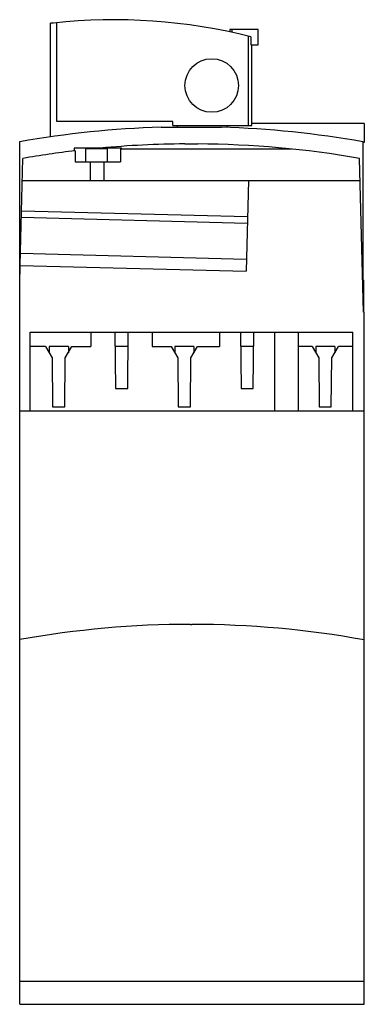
# Model space of a CAD drawing. Header units: millimetres. Extents: x 33 to 78, y 12 to 141.
import ezdxf

# ---------------------------------------------------------------- set-up
doc = ezdxf.new("R2010")
doc.units = ezdxf.units.MM
doc.header["$LTSCALE"] = 9.928209
doc.layers.get('0').update_dxf_attribs({"linetype": 'CONTINUOUS'})

msp = doc.modelspace()

# ---------------------------------------------------------------- linework, layer by layer
at = {"color": 7}
for p, q in [((36.84, 125.54), (36.84, 140.4)), ((37.25, 140.4), (36.84, 140.4)), ((37.68, 127.54), (37.68, 140.45)), ((60.29, 139.54), (60.29, 139.24)), ((63.98, 139.54), (60.29, 139.54)), ((60.53, 139.54), (60.53, 139.19)), ((63.98, 137.54), (63.98, 139.54)), ((62.7, 127.04), (62.7, 138.68)), ((63.04, 138.6), (63.04, 137.54)), ((63.04, 137.54), (63.98, 137.54)), ((63.17, 127.04), (63.17, 137.54)), ((52.82, 127.54), (37.68, 127.54)), ((52.82, 127.04), (52.82, 127.54)), ((51.29, 126.79), (59.19, 126.79)), ((52.82, 127.04), (63.17, 127.04)), ((53.43, 126.79), (53.43, 127.04)), ((59.89, 127.04), (59.89, 126.77)), ((77.84, 127.29), (63.17, 127.29)), ((77.84, 127.29), (77.84, 124.79)), ((32.84, 106.82), (32.84, 124.91)), ((77.64, 124.91), (77.64, 106.82)), ((77.84, 124.79), (77.64, 124.79)), ((39.97, 124.06), (39.97, 123.71)), ((46.14, 124.06), (39.97, 124.06)), ((40.08, 123.72), (40.09, 122.26)), ((41.49, 122.26), (41.49, 124.06)), ((41.49, 124), (44.29, 124)), ((44.29, 122.26), (44.29, 124.06)), ((46.03, 123.95), (68.34, 123.95)), ((46.14, 123.95), (46.14, 124.06)), ((54.39, 124.62), (56.08, 124.62)), ((32.9, 108.77), (33.26, 122.72)), ((40.09, 122.26), (46.02, 122.26)), ((42.07, 119.85), (42.07, 122.26)), ((43.85, 119.85), (43.85, 122.26)), ((77.74, 102.62), (77.21, 122.72)), ((33.19, 119.85), (77.29, 119.85)), ((62.7, 119.85), (62.39, 107.98)), ((33.08, 115.89), (62.57, 115.12)), ((33.06, 115.04), (62.55, 114.27)), ((62.43, 109.51), (32.94, 110.28)), ((32.84, 106.44), (32.9, 108.75)), ((32.9, 108.75), (62.39, 107.98)), ((77.63, 106.82), (77.78, 106.82)), ((77.78, 102.62), (77.78, 106.82)), ((32.84, 12.21), (32.84, 106.44)), ((77.84, 102.62), (77.74, 102.62)), ((77.84, 12.21), (77.84, 102.62)), ((34.21, 89.75), (34.21, 100)), ((34.21, 100), (76.34, 100)), ((42.14, 100), (42.14, 98.15)), ((45.28, 100), (45.34, 92.65)), ((46.94, 92.65), (47.01, 100)), ((50.14, 100), (50.14, 98.15)), ((58.94, 100), (58.94, 98.15)), ((61.67, 100), (61.74, 92.65)), ((63.34, 92.65), (63.4, 100)), ((66.1, 100), (66.1, 89.75)), ((69.2, 100), (69.2, 89.75)), ((76.34, 89.75), (76.34, 100)), ((36.22, 98.15), (34.21, 98.15)), ((36.22, 98.15), (37.08, 96.66)), ((36.69, 98.15), (36.69, 97.33)), ((39.19, 98.15), (36.69, 98.15)), ((38.79, 96.65), (39.66, 98.15)), ((39.19, 98.15), (39.19, 97.33)), ((39.66, 98.15), (42.14, 98.15)), ((46.99, 98.15), (45.29, 98.15)), ((50.14, 98.15), (52.62, 98.15)), ((52.62, 98.15), (53.48, 96.66)), ((53.09, 98.15), (53.09, 97.33)), ((55.59, 98.15), (53.09, 98.15)), ((55.19, 96.65), (56.06, 98.15)), ((55.59, 98.15), (55.59, 97.33)), ((56.06, 98.15), (58.94, 98.15)), ((63.38, 98.15), (61.69, 98.15)), ((71.02, 98.15), (69.2, 98.15)), ((71.02, 98.15), (71.88, 96.66)), ((71.49, 98.15), (71.49, 97.33)), ((73.99, 98.15), (71.49, 98.15)), ((73.59, 96.65), (74.46, 98.15)), ((73.99, 98.15), (73.99, 97.33)), ((76.34, 98.15), (74.46, 98.15)), ((37.08, 96.66), (37.13, 90.25)), ((38.73, 90.25), (38.79, 96.65)), ((53.48, 96.66), (53.53, 90.25)), ((55.13, 90.25), (55.19, 96.65)), ((71.88, 96.66), (71.93, 90.25)), ((73.53, 90.25), (73.59, 96.65)), ((45.34, 92.65), (46.94, 92.65)), ((61.74, 92.65), (63.34, 92.65)), ((37.13, 90.25), (38.73, 90.25)), ((53.53, 90.25), (55.13, 90.25)), ((71.93, 90.25), (73.53, 90.25)), ((32.84, 89.75), (77.84, 89.75)), ((55.15, 61.85), (55.33, 61.85)), ((32.84, 15.25), (77.84, 15.25)), ((32.84, 12.21), (77.84, 12.21))]:
    msp.add_line(p, q, dxfattribs=at)
msp.add_circle((57.91, 132.24), 3.5, dxfattribs=at)
for centre, radius, start, end in [((45.19, 68.78), 72.06, 75.6564, 96.3265), ((55.24, -3.15), 130, 91.7408, 99.922), ((55.24, -3.15), 130, 80.078, 88.2592), ((55.24, -3.38), 128, 96.8, 99.8849), ((55.24, -3.38), 128, 90.3786, 95.3077), ((55.24, -3.38), 128, 80.1151, 89.6214), ((55.24, -64.59), 126.44, 90.0417, 100.2044), ((55.24, -64.59), 126.44, 79.7037, 89.9583)]:
    msp.add_arc(centre, radius, start, end, dxfattribs=at)
msp.add_ellipse((43.06, 156.98), major_axis=(0, 125.81), ratio=0.024518, start_param=-1.850393, end_param=-1.836445, dxfattribs=at)

doc.saveas('drawing.dxf')
